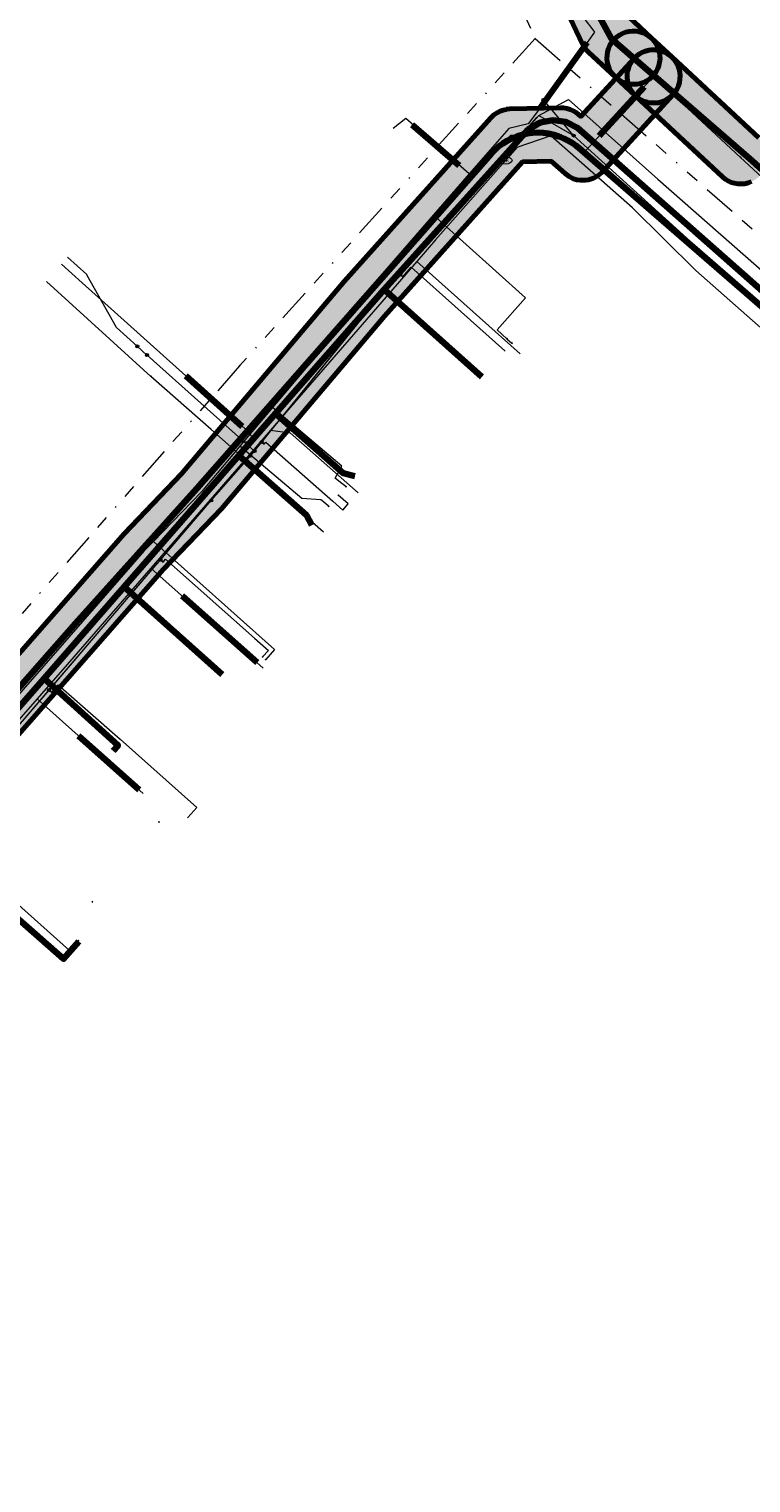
# Model space of a CAD drawing. Extents: x 73120 to 113741, y 434688 to 489241.
# Tile 20 of 256: x 99551 to 99606, y 474649 to 474759. Entities that reach past the tile are written whole.
import ezdxf
from ezdxf.enums import TextEntityAlignment as Align
from ezdxf.lldxf.tags import DXFTag

# ---------------------------------------------------------------- set-up
doc = ezdxf.new("R2010")
doc.units = 0
doc.header["$LTSCALE"] = 0.5
doc.linetypes.add('RI-OVERIG', pattern=[17, 5, -2, 2, -2, 0, -2, 2, -2])
for name, color, linetype, lineweight in [('B-WE-KL-DATA-G', 90, 'KL-DATA-N', 18), ('B-WE-KL-DATA_HULPSTUK-S', 90, 'Continuous', 25), ('B-WE-KL-DATA_KABELBED-G', 90, 'Continuous', 100), ('B-WE-KL-ET_LS-G', 190, 'KL-LS-N', 18), ('B-WE-KL-ET_LS_HULPSTUK-S', 190, 'Continuous', 25), ('B-WE-KL-ET_LS_MANTELBUIS-G', 190, 'Continuous', 100), ('B-WE-KL-GAS_LD-G', 50, 'KL-GAS-LD-N', 18), ('B-WE-KL-GAS_LD_HULPSTUK-S', 50, 'Continuous', 25), ('B-WE-KL-GAS_LD_MANTELBUIS-G', 50, 'Continuous', 100), ('B-WE-KL-WATER-G', 170, 'KL-WATER-N', 18), ('B-WE-KL-WATER-S', 170, 'Continuous', 25), ('B-WE-KL-WATER_HULPSTUK-S', 170, 'Continuous', 25), ('B-WE-KL-WATER_MANTELBUIS-G', 170, 'Continuous', 100), ('B-WE-RI-VRIJVERVAL-G', 210, 'RI-OVERIG', 18), ('B-WE-RI-VRIJVERVAL_HULPSTUK-S', 210, 'Continuous', 25)]:
    doc.layers.add(name, color=color, linetype=linetype, lineweight=lineweight)
doc.layers.add('B-WE-OG-INFO_EIS VOORZORGSMAATREGEL-GV', color=7, linetype='Continuous', lineweight=70, true_color=0xfa194b)
doc.layers.add('B-WE-OG-INFO_EIS VOORZORGSMAATREGEL-V', color=7, linetype='Continuous', lineweight=18, true_color=0xfa194b, transparency=0.8)
doc.styles.add('NLCS-ISO', font='NLCS-ISO.ttf')
tags = doc.linetypes.add('KL-DATA-N', pattern='A,4,-1,[101,NLCS.SHX,S=0.5,R=0,X=0,Y=0],-1,4,-1,["D",Standard,S=1,R=0,X=-0.25,Y=-0.5],-1.5', length=12.5).pattern_tags.tags
tags[18] = DXFTag(74, 10)
tags = doc.linetypes.add('KL-GAS-LD-N', pattern='A,4,-1,[69,NLCS.SHX,S=0.5,R=0,X=0,Y=0],-1,4,-1,["L",Standard,S=1,R=0,X=0.25,Y=-0.5],-2', length=13).pattern_tags.tags
tags[18] = DXFTag(74, 10)
tags = doc.linetypes.add('KL-LS-N', pattern='A,4,-1,[103,NLCS.SHX,S=0.75,R=0,X=0,Y=0],-1,4,-1,["L",Standard,S=1,R=0,X=0,Y=-0.5],-2', length=13).pattern_tags.tags
tags[18] = DXFTag(74, 10)
doc.linetypes.add('KL-WATER-N', pattern='A,7,-0.5,[168,NLCS.SHX,S=0.75,R=0,X=0.75,Y=0],-2', length=9.5)

# ---------------------------------------------------------------- blocks, each defined once
blk = doc.blocks.new('SKL-WTB_HULP_OVERIG-SO')
at = {"color": 0, "linetype": 'ByBlock', "lineweight": 18}
for points in [[(-0.14, 0.14), (0.14, -0.14)], [(0.14, 0.14), (-0.14, -0.14)]]:
    blk.add_lwpolyline(points, dxfattribs=at)
at = {"color": 0, "linetype": 'ByBlock', "lineweight": 18, "style": 'NLCS-ISO', "flags": 1}
for tag, p in [('TYPE', (1.5, 0)), ('OMSCHRIJVING', (1.5, -3)), ('LABEL', (1.5, -1.5))]:
    blk.add_attdef(tag, p, '', height=1, dxfattribs=at)
blk = doc.blocks.new('SKL-WATER_BRANDKRAAN_BRANDPUT-SO')
at = {"color": 0, "linetype": 'ByBlock', "lineweight": 18}
blk.add_ellipse((0, 0), major_axis=(2.5, 0), ratio=0.54, dxfattribs=at)
at = {"color": 0, "linetype": 'ByBlock', "lineweight": 18, "style": 'NLCS-ISO'}
blk.add_text('bk', height=1.5, dxfattribs=at).set_placement((0.16, 0), align=Align.MIDDLE_CENTER)
blk = doc.blocks.new('SKL-WTB_HULP_AFSLUITER-SO')
at = {"color": 0, "linetype": 'ByBlock', "lineweight": 18}
blk.add_lwpolyline([(0, 0.8), (0, -0.8)], dxfattribs=at)
blk.add_circle((0, 0), 1, dxfattribs=at)
at = {"color": 0, "linetype": 'ByBlock', "lineweight": 18, "style": 'NLCS-ISO', "flags": 1}
for tag, p in [('TYPE', (1.5, 0)), ('OMSCHRIJVING', (1.5, -3)), ('LABEL', (1.5, -1.5))]:
    blk.add_attdef(tag, p, '', height=1, dxfattribs=at)
blk = doc.blocks.new('SKL-WTB_HULP_T STUK-SO')
at = {"color": 0, "linetype": 'ByBlock', "lineweight": 18}
blk.add_circle((0, 0), 1, dxfattribs=at)
at = {"color": 0, "linetype": 'ByBlock', "lineweight": -2, "style": 'NLCS-ISO'}
blk.add_text('T', height=1, dxfattribs=at).set_placement((0, 0), align=Align.MIDDLE_CENTER)
at = {"color": 0, "linetype": 'ByBlock', "lineweight": 18, "style": 'NLCS-ISO', "flags": 1}
for tag, p in [('TYPE', (1.5, 0)), ('OMSCHRIJVING', (1.5, -3)), ('LABEL', (1.5, -1.5))]:
    blk.add_attdef(tag, p, '', height=1, dxfattribs=at)
blk = doc.blocks.new('SKL-WTB_HULP_MOF-SO')
at = {"linetype": 'ByBlock', "lineweight": 18}
h = blk.add_hatch(color=0, dxfattribs=at)
h.dxf.hatch_style = 1
h.paths.add_polyline_path([(-0.5625, 0, 1), (0.5625, 0, 1)])
at = {"color": 0, "linetype": 'ByBlock', "lineweight": 18}
blk.add_circle((0, 0), 0.5625, dxfattribs=at)
at = {"color": 0, "linetype": 'ByBlock', "lineweight": 18, "style": 'NLCS-ISO', "flags": 1}
for tag, p in [('TYPE', (1.5, 0)), ('OMSCHRIJVING', (1.5, -3)), ('LABEL', (1.5, -1.5))]:
    blk.add_attdef(tag, p, '', height=1, dxfattribs=at)
blk = doc.blocks.new('SRI-HULP_OVERIG-SO')
at = {"color": 0, "linetype": 'ByBlock', "lineweight": 18}
for points in [[(-0.14, 0.14), (0.14, -0.14)], [(0.14, 0.14), (-0.14, -0.14)]]:
    blk.add_lwpolyline(points, dxfattribs=at)
at = {"color": 0, "linetype": 'ByBlock', "lineweight": 18, "style": 'NLCS-ISO', "flags": 1}
for tag, p in [('TYPE', (1.5, 0)), ('OMSCHRIJVING', (1.5, -3)), ('LABEL', (1.5, -1.5))]:
    blk.add_attdef(tag, p, '', height=1, dxfattribs=at)

msp = doc.modelspace()

# ---------------------------------------------------------------- hatches: boundary and pattern name
at = {"layer": 'B-WE-OG-INFO_EIS VOORZORGSMAATREGEL-V'}
for points in [[(99596.73, 474754.46), (99596.98, 474754.47), (99596.98, 474754.47), (99597.23, 474754.52), (99597.23, 474754.52), (99597.47, 474754.6), (99597.47, 474754.6), (99597.69, 474754.71), (99597.7, 474754.72), (99597.91, 474754.85), (99597.91, 474754.85), (99598.1, 474755.02), (99598.1, 474755.02), (99598.27, 474755.2), (99598.27, 474755.2), (99598.41, 474755.41), (99598.42, 474755.41), (99598.53, 474755.63), (99598.53, 474755.64), (99598.62, 474755.87), (99598.62, 474755.87), (99598.68, 474756.12), (99598.68, 474756.12), (99598.71, 474756.37), (99598.71, 474756.37), (99598.7, 474756.62), (99598.7, 474756.62), (99598.67, 474756.87), (99598.66, 474756.87), (99598.6, 474757.11), (99598.6, 474757.12), (99598.5, 474757.35), (99598.5, 474757.35), (99598.37, 474757.57), (99598.37, 474757.57), (99598.22, 474757.77), (99598.22, 474757.77), (99598.07, 474757.92), (99598.07, 474757.92), (99596.33, 474759.54), (99580.59, 474792.66), (99580.62, 474792.88), (99584.3, 474797.05), (99584.3, 474797.05), (99584.45, 474797.25), (99584.45, 474797.25), (99584.6, 474797.51), (99584.6, 474797.51), (99584.69, 474797.7), (99584.69, 474797.7), (99584.77, 474797.93), (99584.77, 474797.94), (99584.82, 474798.18), (99584.82, 474798.18), (99584.84, 474798.43), (99584.84, 474798.43), (99584.83, 474798.69), (99584.83, 474798.69), (99584.78, 474798.94), (99584.78, 474798.94), (99584.71, 474799.18), (99584.71, 474799.18), (99584.53, 474799.54), (99584.53, 474799.54), (99584.38, 474799.74), (99584.38, 474799.74), (99584.21, 474799.93), (99584.21, 474799.93), (99577.81, 474805.57), (99577.81, 474805.57), (99577.61, 474805.73), (99577.61, 474805.73), (99577.39, 474805.85), (99577.39, 474805.86), (99577.16, 474805.96), (99577.16, 474805.96), (99576.92, 474806.03), (99576.92, 474806.03), (99576.67, 474806.06), (99576.67, 474806.06), (99576.41, 474806.07), (99576.41, 474806.07), (99576.16, 474806.05), (99576.16, 474806.05), (99575.92, 474805.99), (99575.92, 474805.99), (99575.68, 474805.9), (99575.68, 474805.9), (99575.45, 474805.79), (99575.45, 474805.78), (99575.25, 474805.64), (99575.25, 474805.64), (99575.06, 474805.47), (99575.06, 474805.47), (99574.89, 474805.28), (99574.89, 474805.28), (99574.75, 474805.07), (99574.75, 474805.07), (99574.64, 474804.84), (99574.64, 474804.84), (99574.56, 474804.61), (99574.56, 474804.6), (99574.51, 474804.36), (99574.51, 474804.36), (99574.49, 474804.11), (99574.49, 474804.1), (99574.5, 474803.85), (99574.5, 474803.85), (99574.54, 474803.6), (99574.54, 474803.6), (99574.62, 474803.36), (99574.62, 474803.36), (99574.72, 474803.13), (99574.72, 474803.13), (99574.85, 474802.92), (99574.85, 474802.92), (99575.01, 474802.72), (99575.01, 474802.72), (99575.16, 474802.57), (99575.16, 474802.57), (99580.04, 474798.27), (99577.23, 474795.08), (99577.23, 474795.08), (99577.07, 474794.89), (99577.07, 474794.88), (99576.94, 474794.67), (99576.94, 474794.67), (99576.84, 474794.44), (99576.84, 474794.43), (99576.78, 474794.19), (99576.77, 474794.19), (99576.54, 474792.63), (99576.54, 474792.63), (99576.52, 474792.38), (99576.52, 474792.38), (99576.53, 474792.13), (99576.53, 474792.13), (99576.58, 474791.88), (99576.58, 474791.88), (99576.65, 474791.64), (99576.65, 474791.64), (99592.88, 474757.47), (99592.89, 474757.47), (99593.01, 474757.25), (99593.01, 474757.25), (99593.16, 474757.05), (99593.16, 474757.05), (99593.33, 474756.87), (99593.33, 474756.87), (99595.35, 474754.99), (99595.35, 474754.99), (99595.54, 474754.83), (99595.54, 474754.83), (99595.76, 474754.7), (99595.76, 474754.7), (99595.99, 474754.59), (99595.99, 474754.59), (99596.23, 474754.51), (99596.23, 474754.51), (99596.48, 474754.47), (99596.48, 474754.47), (99596.73, 474754.46)], [(99598.3, 474753.05), (99598.55, 474753.07), (99598.56, 474753.07), (99598.81, 474753.13), (99598.81, 474753.13), (99599.05, 474753.22), (99599.06, 474753.22), (99599.28, 474753.35), (99599.29, 474753.35), (99599.5, 474753.5), (99599.5, 474753.5), (99599.69, 474753.68), (99599.69, 474753.68), (99599.85, 474753.88), (99599.85, 474753.88), (99599.99, 474754.11), (99599.99, 474754.11), (99600.1, 474754.34), (99600.1, 474754.35), (99600.17, 474754.59), (99600.17, 474754.6), (99600.21, 474754.85), (99600.21, 474754.85), (99600.22, 474755.11), (99600.22, 474755.12), (99600.2, 474755.37), (99600.2, 474755.38), (99600.14, 474755.63), (99600.14, 474755.63), (99600.04, 474755.87), (99600.04, 474755.88), (99599.92, 474756.1), (99599.92, 474756.11), (99599.77, 474756.32), (99599.77, 474756.32), (99599.59, 474756.51), (99599.59, 474756.51), (99598.07, 474757.92), (99598.07, 474757.92), (99597.87, 474758.08), (99597.87, 474758.08), (99597.65, 474758.22), (99597.65, 474758.22), (99597.41, 474758.33), (99597.41, 474758.33), (99597.16, 474758.4), (99597.16, 474758.4), (99596.9, 474758.45), (99596.9, 474758.45), (99596.64, 474758.45), (99596.64, 474758.45), (99596.38, 474758.43), (99596.38, 474758.43), (99596.12, 474758.37), (99596.12, 474758.37), (99595.88, 474758.27), (99595.88, 474758.27), (99595.65, 474758.15), (99595.65, 474758.15), (99595.44, 474758), (99595.44, 474758), (99595.25, 474757.82), (99595.25, 474757.82), (99595.08, 474757.62), (99595.08, 474757.61), (99594.94, 474757.39), (99594.94, 474757.39), (99594.84, 474757.15), (99594.84, 474757.15), (99594.76, 474756.9), (99594.76, 474756.9), (99594.72, 474756.65), (99594.72, 474756.64), (99594.71, 474756.38), (99594.71, 474756.38), (99594.74, 474756.12), (99594.74, 474756.12), (99594.8, 474755.87), (99594.8, 474755.87), (99594.89, 474755.63), (99594.89, 474755.62), (99595.01, 474755.39), (99595.01, 474755.39), (99595.17, 474755.18), (99595.17, 474755.18), (99595.35, 474754.99), (99595.35, 474754.99), (99596.86, 474753.58), (99596.86, 474753.58), (99597.06, 474753.42), (99597.06, 474753.41), (99597.29, 474753.28), (99597.29, 474753.28), (99597.52, 474753.17), (99597.53, 474753.17), (99597.77, 474753.1), (99597.78, 474753.09), (99598.03, 474753.05), (99598.03, 474753.05), (99598.29, 474753.05)], [(99548.46, 474704.1), (99548.46, 474704.1), (99548.7, 474704.15), (99548.71, 474704.15), (99548.95, 474704.22), (99548.95, 474704.22), (99549.18, 474704.33), (99549.18, 474704.33), (99549.39, 474704.46), (99549.39, 474704.46), (99549.59, 474704.62), (99549.59, 474704.62), (99549.73, 474704.77), (99549.73, 474704.77), (99561.35, 474718), (99565.72, 474722.53), (99565.72, 474722.53), (99577.97, 474737.02), (99588.37, 474748.62), (99590.52, 474748.67), (99591.57, 474747.74), (99591.57, 474747.74), (99591.87, 474747.52), (99591.87, 474747.51), (99592.21, 474747.35), (99592.21, 474747.35), (99592.46, 474747.28), (99592.46, 474747.28), (99592.71, 474747.24), (99592.71, 474747.24), (99593.02, 474747.24), (99593.02, 474747.24), (99593.08, 474747.24), (99593.08, 474747.24), (99593.33, 474747.28), (99593.33, 474747.28), (99593.69, 474747.39), (99593.7, 474747.39), (99593.7, 474747.4), (99594.02, 474747.58), (99594.02, 474747.58), (99594.32, 474747.82), (99594.32, 474747.82), (99599.7, 474753.69), (99599.7, 474753.69), (99599.86, 474753.89), (99599.86, 474753.89), (99599.99, 474754.1), (99599.99, 474754.11), (99600.09, 474754.34), (99600.09, 474754.34), (99600.17, 474754.58), (99600.17, 474754.58), (99600.21, 474754.83), (99600.21, 474754.83), (99600.22, 474755.08), (99600.22, 474755.08), (99600.2, 474755.33), (99600.2, 474755.33), (99600.15, 474755.58), (99600.15, 474755.58), (99600.07, 474755.82), (99600.07, 474755.82), (99599.96, 474756.04), (99599.96, 474756.04), (99599.82, 474756.25), (99599.82, 474756.26), (99599.65, 474756.45), (99599.65, 474756.45), (99599.46, 474756.61), (99599.46, 474756.61), (99599.25, 474756.76), (99599.25, 474756.76), (99599.03, 474756.87), (99599.03, 474756.87), (99598.79, 474756.96), (99598.79, 474756.96), (99598.55, 474757.02), (99598.55, 474757.02), (99598.29, 474757.04), (99598.29, 474757.04), (99598.04, 474757.04), (99598.04, 474757.04), (99597.79, 474757), (99597.79, 474757), (99597.55, 474756.93), (99597.55, 474756.93), (99597.32, 474756.83), (99597.32, 474756.83), (99597.1, 474756.7), (99597.1, 474756.7), (99596.9, 474756.54), (99596.9, 474756.54), (99596.75, 474756.4), (99596.75, 474756.39), (99592.76, 474752.04), (99592.39, 474752.34), (99592.39, 474752.34), (99592.17, 474752.47), (99592.17, 474752.47), (99591.94, 474752.57), (99591.94, 474752.57), (99591.7, 474752.64), (99591.7, 474752.64), (99591.45, 474752.68), (99591.45, 474752.68), (99591.21, 474752.69), (99591.21, 474752.69), (99587.41, 474752.6), (99587.41, 474752.6), (99587.16, 474752.58), (99587.16, 474752.57), (99586.91, 474752.52), (99586.91, 474752.52), (99586.67, 474752.44), (99586.67, 474752.44), (99586.45, 474752.32), (99586.45, 474752.32), (99586.24, 474752.18), (99586.24, 474752.18), (99585.97, 474751.93), (99585.97, 474751.93), (99574.94, 474739.63), (99574.94, 474739.63), (99562.71, 474725.17), (99558.38, 474720.67), (99558.38, 474720.67), (99546.73, 474707.41), (99546.73, 474707.41), (99546.58, 474707.21), (99546.57, 474707.21), (99546.45, 474706.99), (99546.45, 474706.99), (99546.35, 474706.76), (99546.35, 474706.76), (99546.28, 474706.52), (99546.28, 474706.51), (99546.24, 474706.27), (99546.24, 474706.26), (99546.23, 474706.01), (99546.23, 474706.01), (99546.26, 474705.76), (99546.26, 474705.76), (99546.32, 474705.52), (99546.32, 474705.51), (99546.4, 474705.28), (99546.4, 474705.28), (99546.52, 474705.05), (99546.52, 474705.05), (99546.67, 474704.85), (99546.67, 474704.85), (99546.83, 474704.66), (99546.84, 474704.66), (99547.03, 474704.49), (99547.03, 474704.49), (99547.24, 474704.35), (99547.24, 474704.35), (99547.46, 474704.24), (99547.47, 474704.24), (99547.7, 474704.16), (99547.7, 474704.16), (99547.95, 474704.11), (99547.95, 474704.11), (99548.2, 474704.09), (99548.2, 474704.09)], [(99604.84, 474746.96), (99605.09, 474746.98), (99605.1, 474746.98), (99605.35, 474747.04), (99605.35, 474747.05), (99605.59, 474747.14), (99605.59, 474747.14), (99605.82, 474747.26), (99605.82, 474747.26), (99606.04, 474747.41), (99606.04, 474747.42), (99606.23, 474747.59), (99606.23, 474747.59), (99606.39, 474747.8), (99606.39, 474747.8), (99606.53, 474748.02), (99606.53, 474748.02), (99606.64, 474748.26), (99606.64, 474748.26), (99606.71, 474748.51), (99606.71, 474748.51), (99606.75, 474748.77), (99606.75, 474748.77), (99606.76, 474749.03), (99606.76, 474749.03), (99606.74, 474749.29), (99606.74, 474749.29), (99606.68, 474749.54), (99606.67, 474749.54), (99606.58, 474749.79), (99606.58, 474749.79), (99606.46, 474750.02), (99606.46, 474750.02), (99606.31, 474750.23), (99606.3, 474750.23), (99606.13, 474750.42), (99606.13, 474750.42), (99599.59, 474756.51), (99599.59, 474756.51), (99599.38, 474756.67), (99599.38, 474756.67), (99599.16, 474756.81), (99599.16, 474756.81), (99598.92, 474756.92), (99598.92, 474756.92), (99598.67, 474756.99), (99598.67, 474756.99), (99598.41, 474757.03), (99598.41, 474757.04), (99598.15, 474757.04), (99598.15, 474757.04), (99597.89, 474757.02), (99597.89, 474757.02), (99597.64, 474756.96), (99597.64, 474756.96), (99597.39, 474756.86), (99597.39, 474756.86), (99597.16, 474756.74), (99597.16, 474756.74), (99596.95, 474756.59), (99596.95, 474756.59), (99596.76, 474756.41), (99596.76, 474756.41), (99596.6, 474756.2), (99596.59, 474756.2), (99596.46, 474755.98), (99596.46, 474755.98), (99596.35, 474755.74), (99596.35, 474755.74), (99596.28, 474755.49), (99596.27, 474755.49), (99596.23, 474755.23), (99596.23, 474755.23), (99596.23, 474754.97), (99596.23, 474754.97), (99596.25, 474754.71), (99596.25, 474754.71), (99596.31, 474754.46), (99596.31, 474754.46), (99596.4, 474754.21), (99596.41, 474754.21), (99596.53, 474753.98), (99596.53, 474753.98), (99596.68, 474753.77), (99596.68, 474753.77), (99596.86, 474753.58), (99596.86, 474753.58), (99603.4, 474747.49), (99603.4, 474747.49), (99603.6, 474747.33), (99603.6, 474747.33), (99603.83, 474747.19), (99603.83, 474747.19), (99604.06, 474747.08), (99604.06, 474747.08), (99604.31, 474747.01), (99604.32, 474747.01), (99604.57, 474746.97), (99604.57, 474746.97), (99604.83, 474746.96)]]:
    msp.add_hatch(color=256, dxfattribs=at).paths.add_polyline_path(points)

# ---------------------------------------------------------------- linework, layer by layer
at = {"layer": 'B-WE-KL-DATA-G', "flags": 128}
for points in [[(99585.3, 474732.46), (99577.95, 474739.02), (99569.78, 474729.7), (99567.02, 474726.54), (99558.38, 474716.67), (99552.37, 474709.79), (99547.11, 474703.81), (99539.66, 474710.32), (99539.5, 474710.99), (99538.64, 474712.01), (99534.8, 474715.38), (99534.5, 474715.03)], [(99575.74, 474724.99), (99574.88, 474725.22), (99569.78, 474729.7), (99567.02, 474726.54), (99558.38, 474716.67), (99552.37, 474709.79), (99547.11, 474703.81), (99539.66, 474710.32), (99539.5, 474710.99), (99538.64, 474712.01), (99534.8, 474715.38), (99534.5, 474715.03)], [(99572.51, 474721.31), (99572.11, 474722.07), (99567.02, 474726.54), (99558.38, 474716.67), (99552.37, 474709.79), (99547.11, 474703.81), (99539.66, 474710.32), (99539.5, 474710.99), (99538.64, 474712.01), (99534.8, 474715.38), (99534.5, 474715.03)], [(99565.77, 474710.1), (99558.38, 474716.67), (99552.37, 474709.79), (99547.11, 474703.81), (99539.66, 474710.32), (99539.5, 474710.99), (99538.64, 474712.01), (99534.8, 474715.38), (99534.5, 474715.03)], [(99557.57, 474704.35), (99557.94, 474704.76), (99552.37, 474709.79), (99547.11, 474703.81), (99539.66, 474710.32), (99539.5, 474710.99), (99538.64, 474712.01), (99534.8, 474715.38), (99534.5, 474715.03)], [(99554.99, 474690.03), (99553.83, 474688.71), (99549.42, 474692.59), (99542.55, 474698.62), (99543.85, 474700.09), (99547.11, 474703.81), (99539.66, 474710.32), (99539.5, 474710.99), (99538.64, 474712.01), (99534.8, 474715.38), (99534.5, 474715.03)]]:
    msp.add_lwpolyline(points, dxfattribs=at)
at = {"layer": 'B-WE-KL-DATA_KABELBED-G', "flags": 128}
for points in [[(99585.01, 474776.73), (99585.75, 474774.95), (99595.06, 474757.86), (99605.65, 474748.7), (99607.49, 474747.02), (99609.46, 474746.74), (99615.88, 474740.91)], [(99577.95, 474739.02), (99588.79, 474751.05), (99589.7, 474751.57), (99590.67, 474751.75), (99591.63, 474751.62), (99592.5, 474751.17), (99620.82, 474726.21), (99623.62, 474723.84), (99618.06, 474717.62), (99618.17, 474717.35), (99613.98, 474712.63)], [(99554.72, 474713.93), (99563.89, 474724.09), (99586, 474749.22), (99586.27, 474749.51), (99586.56, 474749.77), (99586.87, 474750), (99587.21, 474750.21), (99587.57, 474750.39), (99587.94, 474750.54), (99588.33, 474750.66), (99588.72, 474750.75), (99589.12, 474750.8), (99589.52, 474750.82), (99589.92, 474750.8), (99590.32, 474750.75), (99590.71, 474750.66), (99591.09, 474750.54), (99591.46, 474750.39), (99591.82, 474750.21), (99592.16, 474750), (99592.38, 474749.84), (99592.59, 474749.67), (99596.26, 474746.49), (99612.41, 474732.48)], [(99569.78, 474729.7), (99577.95, 474739.02)], [(99585.3, 474732.46), (99577.95, 474739.02)], [(99567.02, 474726.54), (99569.78, 474729.7)], [(99575.74, 474724.99), (99574.88, 474725.22), (99569.78, 474729.7)], [(99558.38, 474716.67), (99567.02, 474726.54)], [(99572.51, 474721.31), (99572.11, 474722.07), (99567.02, 474726.54)], [(99552.37, 474709.79), (99558.38, 474716.67)], [(99558.38, 474716.67), (99565.77, 474710.1)], [(99554.72, 474713.93), (99543.04, 474700.67), (99530.35, 474686.73), (99512.37, 474664.72), (99512.16, 474664.44), (99511.98, 474664.14), (99511.82, 474663.83), (99511.69, 474663.51), (99511.59, 474663.18), (99511.52, 474662.84), (99511.48, 474662.5), (99511.47, 474662.15), (99511.49, 474661.8)], [(99547.11, 474703.81), (99552.37, 474709.79)], [(99552.37, 474709.79), (99557.94, 474704.76), (99557.57, 474704.35)], [(99554.99, 474690.03), (99553.83, 474688.71), (99549.42, 474692.59)]]:
    msp.add_lwpolyline(points, dxfattribs=at)
at = {"layer": 'B-WE-KL-ET_LS-G', "flags": 128}
for points in [[(99504.88, 474668.93), (99506.4, 474670.66), (99507.47, 474671.92), (99508.64, 474670.93), (99513.22, 474667.06), (99514.19, 474666.22), (99514.66, 474666.73), (99518.44, 474671.8), (99521.85, 474675.89), (99522.18, 474676.26), (99523.63, 474677.92), (99524.49, 474678.89), (99531.17, 474685.99), (99534.88, 474690.22), (99539.57, 474695.57), (99545.02, 474700.19), (99546.98, 474702.26), (99546.8, 474703.25), (99547.78, 474703.16), (99548.45, 474703.9), (99550.29, 474706.05), (99564.94, 474723.16), (99567.91, 474726.54), (99577.06, 474737.8), (99581.53, 474742.81), (99583.58, 474745.3), (99589.58, 474752.11), (99591.83, 474753.31), (99598.54, 474747.33), (99620.82, 474727.77), (99631.64, 474718.35), (99632.69, 474719.39), (99634.11, 474720.85), (99655.15, 474744.46), (99664.79, 474755.82), (99667.94, 474759.31), (99668.08, 474765.78), (99670.14, 474770.78), (99673.84, 474771.69), (99683.59, 474772.75), (99683.93, 474773.07), (99689.83, 474779.93), (99695.14, 474786.12), (99698.41, 474789.99), (99698.07, 474790.35), (99693.67, 474794.09), (99693.24, 474793.47), (99693.23, 474793.46)], [(99506.4, 474670.67), (99506.4, 474670.66), (99507.47, 474671.92), (99508.64, 474670.93), (99513.22, 474667.06), (99514.19, 474666.22), (99514.66, 474666.73), (99518.44, 474671.8), (99521.85, 474675.89), (99522.18, 474676.26), (99522.51, 474676.64), (99523.63, 474677.92), (99524.49, 474678.89), (99531.17, 474685.99), (99534.88, 474690.22), (99539.57, 474695.57), (99545.02, 474700.19), (99546.98, 474702.26), (99546.8, 474703.25), (99547.65, 474703.17), (99547.78, 474703.16), (99548.45, 474703.9), (99550.29, 474706.05), (99564.94, 474723.16), (99567.91, 474726.54), (99577.06, 474737.8), (99581.53, 474742.81), (99583.58, 474745.3), (99589.44, 474751.95), (99589.58, 474752.11), (99591.83, 474753.31), (99598.54, 474747.33), (99620.82, 474727.77), (99631.64, 474718.35), (99632.69, 474719.39), (99634.11, 474720.85), (99655.15, 474744.46), (99664.79, 474755.82), (99667.94, 474759.31), (99668.08, 474765.78), (99670.14, 474770.78), (99673.84, 474771.69), (99683.59, 474772.75), (99683.93, 474773.07), (99695.14, 474786.12), (99698.41, 474789.99), (99698.07, 474790.35), (99693.67, 474794.09), (99693.24, 474793.47)], [(99584.41, 474776.04), (99584.49, 474775.9), (99591.85, 474760.87), (99593.49, 474758.75), (99593.79, 474758.37), (99593.23, 474757.6), (99589.63, 474752.62), (99588.79, 474751.47), (99587.34, 474751.12), (99584.36, 474747.71), (99566.8, 474727.55), (99564.8, 474725.26), (99547.85, 474706.47), (99542.67, 474700.74), (99523.62, 474679.05), (99521.79, 474676.97), (99511.75, 474664.34), (99510.4, 474661.51), (99511.13, 474658.29), (99511.37, 474658.07), (99533.28, 474638.67), (99548.71, 474625), (99551.74, 474628.53), (99554.74, 474626.04), (99574.28, 474609.8), (99588.76, 474597.78), (99586.02, 474593.96), (99595.92, 474586.13), (99626.07, 474562.28), (99633.73, 474556.22), (99636.64, 474553.92), (99637.62, 474553.14), (99638.22, 474552.67), (99656.85, 474538.14), (99676.91, 474522.49), (99696.66, 474507.08)], [(99592.21, 474750.6), (99589.94, 474753.28)], [(99564.94, 474723.17), (99564.94, 474723.16), (99567.89, 474726.53), (99567.91, 474726.54), (99568.19, 474726.88), (99568.2, 474726.88), (99568.19, 474726.88), (99568.37, 474727.1), (99568.38, 474727.11), (99568.37, 474727.1), (99568.74, 474727.56), (99569.43, 474728.41), (99572.3, 474731.94), (99572.31, 474731.94), (99572.3, 474731.94), (99577.06, 474737.8), (99579.16, 474740.15), (99580.59, 474741.75), (99580.6, 474741.76), (99580.59, 474741.75), (99581.53, 474742.81), (99583.58, 474745.3), (99583.59, 474745.32), (99583.63, 474745.36), (99589.58, 474752.11), (99592.08, 474750.69), (99592.16, 474750.64), (99592.21, 474750.6)], [(99584.36, 474747.71), (99579.59, 474751.88), (99578.64, 474751.14)], [(99592.21, 474750.6), (99607.64, 474736.62), (99607.64, 474736.61)], [(99568.2, 474726.88), (99568.19, 474726.88), (99560.12, 474734.1), (99560.11, 474734.1), (99559.38, 474734.76), (99557.81, 474736.16), (99555.61, 474740.09), (99555.59, 474740.16), (99554.14, 474741.45)], [(99579.16, 474740.15), (99579.35, 474739.98), (99579.99, 474740.71), (99587.04, 474734.41)], [(99566.8, 474727.55), (99568.18, 474727.63), (99567.63, 474728.61)], [(99568.74, 474727.56), (99568.93, 474727.4), (99569.05, 474727.54), (99574.09, 474723.11)], [(99574.09, 474723.11), (99574.84, 474722.45), (99575.25, 474722.91), (99574.5, 474723.57)], [(99548.45, 474703.91), (99548.45, 474703.9), (99549.35, 474704.95), (99549.35, 474704.96), (99549.35, 474704.95), (99549.36, 474704.96), (99550.29, 474706.05), (99550.29, 474706.06), (99552.74, 474708.92), (99560.88, 474718.42), (99560.88, 474718.43), (99560.88, 474718.42), (99560.9, 474718.44), (99561.13, 474718.71), (99564.94, 474723.16), (99564.94, 474723.17)], [(99561.13, 474718.71), (99561.32, 474718.54), (99561.51, 474718.77), (99568.2, 474712.83), (99569.24, 474711.9), (99568.81, 474711.41)], [(99552.74, 474708.92), (99552.93, 474708.75), (99553.42, 474709.32), (99558.09, 474705.23), (99563.86, 474700.09), (99563.19, 474699.34)], [(99549.36, 474704.96), (99549.17, 474705.12), (99549, 474704.93), (99549.23, 474704.43), (99545.19, 474700.01), (99543.81, 474698.84), (99548.5, 474694.47), (99554.27, 474689.33), (99554.93, 474690.08)]]:
    msp.add_lwpolyline(points, dxfattribs=at)
at = {"layer": 'B-WE-KL-ET_LS_MANTELBUIS-G', "flags": 128}
for points in [[(99593.23, 474757.6), (99589.63, 474752.62)], [(99580.07, 474751.41), (99583.59, 474748.34)]]:
    msp.add_lwpolyline(points, dxfattribs=at)
at = {"layer": 'B-WE-KL-GAS_LD-G', "flags": 128}
for points in [[(99585.62, 474777.42), (99594.69, 474758.33), (99596.71, 474756.46)], [(99596.71, 474756.46), (99598.22, 474755.04)], [(99598.22, 474755.04), (99592.9, 474749.23), (99591.26, 474750.69), (99587.46, 474750.6), (99581.9, 474744.41), (99580.94, 474743.35), (99576.47, 474738.33), (99569.56, 474730.16), (99567.88, 474728.19), (99567.1, 474727.26), (99564.2, 474723.83), (99560.59, 474720.09), (99559.88, 474719.35), (99551.49, 474709.77), (99548.23, 474706.09)], [(99598.22, 474755.04), (99604.76, 474748.96)], [(99604.76, 474748.96), (99606.36, 474747.47), (99615.17, 474739.7)], [(99581.9, 474744.41), (99588.59, 474738.4), (99586.45, 474736), (99587.19, 474735.33)], [(99567.71, 474728.35), (99563.02, 474732.55), (99555.22, 474739.54), (99553.68, 474740.92)], [(99587.19, 474735.33), (99587.57, 474735)], [(99574.67, 474724.52), (99574.26, 474724.84), (99574.78, 474725.75), (99569.56, 474730.16)], [(99567.88, 474728.19), (99567.71, 474728.35)], [(99573.38, 474723.06), (99573.19, 474723.22), (99571.75, 474723.33), (99567.1, 474727.26)], [(99575.06, 474724.21), (99574.67, 474724.52)], [(99573.76, 474722.73), (99573.38, 474723.06)], [(99560.59, 474720.09), (99569.7, 474711.96), (99569.37, 474711.59)], [(99569.37, 474711.59), (99569.04, 474711.21)]]:
    msp.add_lwpolyline(points, dxfattribs=at)
at = {"layer": 'B-WE-KL-GAS_LD_MANTELBUIS-G', "flags": 128}
for points in [[(99597.52, 474754.27), (99594.14, 474750.59)], [(99563.02, 474732.55), (99567.27, 474728.74)]]:
    msp.add_lwpolyline(points, dxfattribs=at)
at = {"layer": 'B-WE-KL-WATER-G', "flags": 128}
for points in [[(99607.93, 474802.92), (99609.41, 474801.63), (99615.02, 474796.7), (99615.92, 474795.91), (99620.23, 474792.13), (99627.67, 474785.6), (99632.05, 474781.76), (99633.87, 474780.04), (99634.23, 474779.7), (99637.96, 474776.18), (99638.42, 474775.78), (99640.94, 474773.57), (99641.26, 474773.29), (99641.42, 474773.15), (99641.59, 474773), (99641.72, 474772.89), (99642.12, 474772.56), (99642.14, 474772.55), (99642.31, 474769.77), (99641.66, 474769.02), (99641.55, 474768.9), (99638.85, 474765.81), (99634.07, 474760.39), (99633.99, 474760.3), (99631.24, 474757.18), (99630.78, 474756.65), (99624.6, 474749.65), (99617.92, 474742.07), (99614.48, 474738.17), (99611.64, 474734.94), (99607.8, 474734.82), (99601.4, 474740.46), (99596.63, 474745.16), (99590.48, 474750.57), (99587.94, 474749.71), (99587.08, 474748.73), (99581.82, 474742.77), (99580.41, 474741.14), (99579.25, 474739.81), (99569.4, 474728.46), (99567.49, 474726.25), (99567.36, 474726.1), (99564.87, 474723.23), (99560.4, 474718.08), (99554.11, 474710.83), (99551.84, 474708.25), (99546.66, 474702.35), (99546.39, 474702.05), (99544.35, 474699.72), (99543.62, 474698.9), (99541.11, 474696.04), (99540.52, 474695.37), (99536.22, 474690.49), (99533.12, 474686.96), (99532.52, 474686.28), (99530.61, 474684.1), (99525.41, 474678.19), (99525.01, 474677.74), (99523.78, 474676.34), (99518.35, 474670.16), (99517.74, 474669.48), (99517.35, 474669.03), (99513.39, 474664.52), (99512.48, 474663.59), (99512.2, 474663.3), (99511.99, 474663.09)], [(99580.41, 474741.14), (99588.19, 474734.2)], [(99560.4, 474732.5), (99552.56, 474739.64)], [(99567.49, 474726.25), (99564.94, 474728.5), (99560.4, 474732.5)], [(99569.4, 474728.46), (99570.88, 474728.25), (99575.99, 474723.75)], [(99567.36, 474726.1), (99573.39, 474720.8)], [(99560.4, 474718.08), (99568.86, 474710.57)], [(99551.84, 474708.25), (99553.75, 474706.55), (99559.81, 474701.15)]]:
    msp.add_lwpolyline(points, dxfattribs=at)
at = {"layer": 'B-WE-KL-WATER_MANTELBUIS-G', "flags": 128}
for points in [[(99562.75, 474716), (99568.39, 474710.99)], [(99554.96, 474705.48), (99559.51, 474701.42)]]:
    msp.add_lwpolyline(points, dxfattribs=at)
at = {"layer": 'B-WE-OG-INFO_EIS VOORZORGSMAATREGEL-GV', "flags": 128}
for points in [[(99576.65, 474791.64), (99592.88, 474757.47), (99592.89, 474757.47), (99593.01, 474757.25), (99593.01, 474757.25), (99593.16, 474757.05), (99593.16, 474757.05), (99593.33, 474756.87), (99593.33, 474756.87), (99595.35, 474754.99), (99595.35, 474754.99), (99595.54, 474754.83), (99595.54, 474754.83), (99595.76, 474754.7), (99595.76, 474754.7), (99595.99, 474754.59), (99595.99, 474754.59), (99596.23, 474754.51), (99596.23, 474754.51), (99596.48, 474754.47), (99596.48, 474754.47), (99596.73, 474754.46), (99596.73, 474754.46), (99596.98, 474754.47), (99596.98, 474754.47), (99597.23, 474754.52), (99597.23, 474754.52), (99597.47, 474754.6), (99597.47, 474754.6), (99597.69, 474754.71), (99597.7, 474754.72), (99597.91, 474754.85), (99597.91, 474754.85), (99598.1, 474755.02), (99598.1, 474755.02), (99598.27, 474755.2), (99598.27, 474755.2), (99598.41, 474755.41), (99598.42, 474755.41), (99598.53, 474755.63), (99598.53, 474755.64), (99598.62, 474755.87), (99598.62, 474755.87), (99598.68, 474756.12), (99598.68, 474756.12), (99598.71, 474756.37), (99598.71, 474756.37), (99598.7, 474756.62), (99598.7, 474756.62), (99598.67, 474756.87), (99598.66, 474756.87), (99598.6, 474757.11), (99598.6, 474757.12), (99598.5, 474757.35), (99598.5, 474757.35), (99598.37, 474757.57), (99598.37, 474757.57), (99598.22, 474757.77), (99598.22, 474757.77), (99598.07, 474757.92), (99598.07, 474757.92), (99596.33, 474759.54)], [(99549.73, 474704.77), (99561.35, 474718), (99565.72, 474722.53), (99565.72, 474722.53), (99577.97, 474737.02), (99588.37, 474748.62), (99590.52, 474748.67), (99591.57, 474747.74), (99591.57, 474747.74), (99591.87, 474747.52), (99591.87, 474747.51), (99592.21, 474747.35), (99592.21, 474747.35), (99592.46, 474747.28), (99592.46, 474747.28), (99592.71, 474747.24), (99592.71, 474747.24), (99593.02, 474747.24), (99593.02, 474747.24), (99593.08, 474747.24), (99593.08, 474747.24), (99593.33, 474747.28), (99593.33, 474747.28), (99593.69, 474747.39), (99593.7, 474747.39), (99593.7, 474747.4), (99594.02, 474747.58), (99594.02, 474747.58), (99594.32, 474747.82), (99594.32, 474747.82), (99599.7, 474753.69), (99599.7, 474753.69), (99599.86, 474753.89), (99599.86, 474753.89), (99599.99, 474754.1), (99599.99, 474754.11), (99600.09, 474754.34), (99600.09, 474754.34), (99600.17, 474754.58), (99600.17, 474754.58), (99600.21, 474754.83), (99600.21, 474754.83), (99600.22, 474755.08), (99600.22, 474755.08), (99600.2, 474755.33), (99600.2, 474755.33), (99600.15, 474755.58), (99600.15, 474755.58), (99600.07, 474755.82), (99600.07, 474755.82), (99599.96, 474756.04), (99599.96, 474756.04), (99599.82, 474756.25), (99599.82, 474756.26), (99599.65, 474756.45), (99599.65, 474756.45), (99599.46, 474756.61), (99599.46, 474756.61), (99599.25, 474756.76), (99599.25, 474756.76), (99599.03, 474756.87), (99599.03, 474756.87), (99598.79, 474756.96), (99598.79, 474756.96), (99598.55, 474757.02), (99598.55, 474757.02), (99598.29, 474757.04), (99598.29, 474757.04), (99598.04, 474757.04), (99598.04, 474757.04), (99597.79, 474757), (99597.79, 474757), (99597.55, 474756.93), (99597.55, 474756.93), (99597.32, 474756.83), (99597.32, 474756.83), (99597.1, 474756.7), (99597.1, 474756.7), (99596.9, 474756.54), (99596.9, 474756.54), (99596.75, 474756.4), (99596.75, 474756.39), (99592.76, 474752.04), (99592.39, 474752.34), (99592.39, 474752.34), (99592.17, 474752.47), (99592.17, 474752.47), (99591.94, 474752.57), (99591.94, 474752.57), (99591.7, 474752.64), (99591.7, 474752.64), (99591.45, 474752.68), (99591.45, 474752.68), (99591.21, 474752.69), (99591.21, 474752.69), (99587.41, 474752.6), (99587.41, 474752.6), (99587.16, 474752.58), (99587.16, 474752.57), (99586.91, 474752.52), (99586.91, 474752.52), (99586.67, 474752.44), (99586.67, 474752.44), (99586.45, 474752.32), (99586.45, 474752.32), (99586.24, 474752.18), (99586.24, 474752.18), (99585.97, 474751.93), (99585.97, 474751.93), (99574.94, 474739.63), (99574.94, 474739.63), (99562.71, 474725.17), (99558.38, 474720.67), (99558.38, 474720.67), (99546.73, 474707.41)], [(99606.13, 474750.42), (99599.59, 474756.51), (99599.59, 474756.51), (99599.38, 474756.67), (99599.38, 474756.67), (99599.16, 474756.81), (99599.16, 474756.81), (99598.92, 474756.92), (99598.92, 474756.92), (99598.67, 474756.99), (99598.67, 474756.99), (99598.41, 474757.03), (99598.41, 474757.04), (99598.15, 474757.04), (99598.15, 474757.04), (99597.89, 474757.02), (99597.89, 474757.02), (99597.64, 474756.96), (99597.64, 474756.96), (99597.39, 474756.86), (99597.39, 474756.86), (99597.16, 474756.74), (99597.16, 474756.74), (99596.95, 474756.59), (99596.95, 474756.59), (99596.76, 474756.41), (99596.76, 474756.41), (99596.6, 474756.2), (99596.59, 474756.2), (99596.46, 474755.98), (99596.46, 474755.98), (99596.35, 474755.74), (99596.35, 474755.74), (99596.28, 474755.49), (99596.27, 474755.49), (99596.23, 474755.23), (99596.23, 474755.23), (99596.23, 474754.97), (99596.23, 474754.97), (99596.25, 474754.71), (99596.25, 474754.71), (99596.31, 474754.46), (99596.31, 474754.46), (99596.4, 474754.21), (99596.41, 474754.21), (99596.53, 474753.98), (99596.53, 474753.98), (99596.68, 474753.77), (99596.68, 474753.77), (99596.86, 474753.58), (99596.86, 474753.58), (99603.4, 474747.49), (99603.4, 474747.49), (99603.6, 474747.33), (99603.6, 474747.33), (99603.83, 474747.19), (99603.83, 474747.19), (99604.06, 474747.08), (99604.06, 474747.08), (99604.31, 474747.01), (99604.32, 474747.01), (99604.57, 474746.97), (99604.57, 474746.97), (99604.83, 474746.96), (99604.84, 474746.96), (99605.09, 474746.98), (99605.1, 474746.98), (99605.35, 474747.04), (99605.35, 474747.05), (99605.59, 474747.14)]]:
    msp.add_lwpolyline(points, dxfattribs=at)
msp.add_lwpolyline([(99598.3, 474753.05), (99598.55, 474753.07), (99598.56, 474753.07), (99598.81, 474753.13), (99598.81, 474753.13), (99599.05, 474753.22), (99599.06, 474753.22), (99599.28, 474753.35), (99599.29, 474753.35), (99599.5, 474753.5), (99599.5, 474753.5), (99599.69, 474753.68), (99599.69, 474753.68), (99599.85, 474753.88), (99599.85, 474753.88), (99599.99, 474754.11), (99599.99, 474754.11), (99600.1, 474754.34), (99600.1, 474754.35), (99600.17, 474754.59), (99600.17, 474754.6), (99600.21, 474754.85), (99600.21, 474754.85), (99600.22, 474755.11), (99600.22, 474755.12), (99600.2, 474755.37), (99600.2, 474755.38), (99600.14, 474755.63), (99600.14, 474755.63), (99600.04, 474755.87), (99600.04, 474755.88), (99599.92, 474756.1), (99599.92, 474756.11), (99599.77, 474756.32), (99599.77, 474756.32), (99599.59, 474756.51), (99599.59, 474756.51), (99598.07, 474757.92), (99598.07, 474757.92), (99597.87, 474758.08), (99597.87, 474758.08), (99597.65, 474758.22), (99597.65, 474758.22), (99597.41, 474758.33), (99597.41, 474758.33), (99597.16, 474758.4), (99597.16, 474758.4), (99596.9, 474758.45), (99596.9, 474758.45), (99596.64, 474758.45), (99596.64, 474758.45), (99596.38, 474758.43), (99596.38, 474758.43), (99596.12, 474758.37), (99596.12, 474758.37), (99595.88, 474758.27), (99595.88, 474758.27), (99595.65, 474758.15), (99595.65, 474758.15), (99595.44, 474758), (99595.44, 474758), (99595.25, 474757.82), (99595.25, 474757.82), (99595.08, 474757.62), (99595.08, 474757.61), (99594.94, 474757.39), (99594.94, 474757.39), (99594.84, 474757.15), (99594.84, 474757.15), (99594.76, 474756.9), (99594.76, 474756.9), (99594.72, 474756.65), (99594.72, 474756.64), (99594.71, 474756.38), (99594.71, 474756.38), (99594.74, 474756.12), (99594.74, 474756.12), (99594.8, 474755.87), (99594.8, 474755.87), (99594.89, 474755.63), (99594.89, 474755.62), (99595.01, 474755.39), (99595.01, 474755.39), (99595.17, 474755.18), (99595.17, 474755.18), (99595.35, 474754.99), (99595.35, 474754.99), (99596.86, 474753.58), (99596.86, 474753.58), (99597.06, 474753.42), (99597.06, 474753.41), (99597.29, 474753.28), (99597.29, 474753.28), (99597.52, 474753.17), (99597.53, 474753.17), (99597.77, 474753.1), (99597.78, 474753.09), (99598.03, 474753.05), (99598.03, 474753.05), (99598.29, 474753.05)], close=True, dxfattribs=at)
at = {"layer": 'B-WE-RI-VRIJVERVAL-G', "flags": 128}
for points in [[(99582.05, 474773.34), (99589.32, 474757.9)], [(99589.32, 474757.9), (99567.08, 474733.3)], [(99589.32, 474757.9), (99609.94, 474739.8)], [(99567.08, 474733.3), (99546, 474709.3)]]:
    msp.add_lwpolyline(points, dxfattribs=at)

# ---------------------------------------------------------------- block references
at = {"layer": 'B-WE-KL-DATA_HULPSTUK-S', "xscale": 0.2, "yscale": 0.2, "zscale": 0.2}
msp.add_blockref('SKL-WTB_HULP_OVERIG-SO', (99554.72, 474713.93), dxfattribs=at)
msp.add_blockref('SKL-WTB_HULP_OVERIG-SO', (99554.72, 474713.93), dxfattribs=at)
at = {"layer": 'B-WE-KL-ET_LS_HULPSTUK-S', "xscale": 0.2, "yscale": 0.2, "zscale": 0.2}
for name, p in [('SKL-WTB_HULP_MOF-SO', (99589.94, 474753.28)), ('SKL-WTB_HULP_MOF-SO', (99592.21, 474750.6)), ('SKL-WTB_HULP_MOF-SO', (99583.59, 474745.32)), ('SKL-WTB_HULP_MOF-SO', (99579.16, 474740.15)), ('SKL-WTB_HULP_MOF-SO', (99559.38, 474734.76)), ('SKL-WTB_HULP_MOF-SO', (99560.11, 474734.1)), ('SKL-WTB_HULP_OVERIG-SO', (99587.04, 474734.41)), ('SKL-WTB_HULP_MOF-SO', (99568.74, 474727.56)), ('SKL-WTB_HULP_MOF-SO', (99567.89, 474726.53)), ('SKL-WTB_HULP_MOF-SO', (99568.2, 474726.88)), ('SKL-WTB_HULP_MOF-SO', (99564.94, 474723.17)), ('SKL-WTB_HULP_OVERIG-SO', (99574.5, 474723.57)), ('SKL-WTB_HULP_OVERIG-SO', (99574.09, 474723.11)), ('SKL-WTB_HULP_MOF-SO', (99561.13, 474718.71)), ('SKL-WTB_HULP_OVERIG-SO', (99568.81, 474711.41)), ('SKL-WTB_HULP_MOF-SO', (99552.74, 474708.92)), ('SKL-WTB_HULP_OVERIG-SO', (99563.19, 474699.34)), ('SKL-WTB_HULP_OVERIG-SO', (99554.93, 474690.08))]:
    msp.add_blockref(name, p, dxfattribs=at)
at = {"layer": 'B-WE-KL-GAS_LD_HULPSTUK-S', "xscale": 0.2, "yscale": 0.2, "zscale": 0.2}
for name, p in [('SKL-WTB_HULP_OVERIG-SO', (99596.71, 474756.46)), ('SKL-WTB_HULP_T STUK-SO', (99598.22, 474755.04)), ('SKL-WTB_HULP_OVERIG-SO', (99604.76, 474748.96)), ('SKL-WTB_HULP_OVERIG-SO', (99581.9, 474744.41)), ('SKL-WTB_HULP_OVERIG-SO', (99587.19, 474735.33)), ('SKL-WTB_HULP_OVERIG-SO', (99587.57, 474735)), ('SKL-WTB_HULP_OVERIG-SO', (99569.56, 474730.16)), ('SKL-WTB_HULP_AFSLUITER-SO', (99567.71, 474728.35)), ('SKL-WTB_HULP_OVERIG-SO', (99567.88, 474728.19)), ('SKL-WTB_HULP_OVERIG-SO', (99567.1, 474727.26)), ('SKL-WTB_HULP_OVERIG-SO', (99574.67, 474724.52)), ('SKL-WTB_HULP_OVERIG-SO', (99575.06, 474724.21)), ('SKL-WTB_HULP_OVERIG-SO', (99573.38, 474723.06)), ('SKL-WTB_HULP_OVERIG-SO', (99573.76, 474722.73)), ('SKL-WTB_HULP_OVERIG-SO', (99560.59, 474720.09)), ('SKL-WTB_HULP_OVERIG-SO', (99569.37, 474711.59)), ('SKL-WTB_HULP_OVERIG-SO', (99569.04, 474711.21)), ('SKL-WTB_HULP_OVERIG-SO', (99561, 474699)), ('SKL-WTB_HULP_OVERIG-SO', (99556, 474693))]:
    msp.add_blockref(name, p, dxfattribs=at)
at = {"layer": 'B-WE-KL-WATER-S', "xscale": 0.2, "yscale": 0.2, "zscale": 0.2}
msp.add_blockref('SKL-WATER_BRANDKRAAN_BRANDPUT-SO', (99587.08, 474748.73), dxfattribs=at)
at = {"layer": 'B-WE-KL-WATER_HULPSTUK-S', "xscale": 0.2, "yscale": 0.2, "zscale": 0.2}
for p in [(99587.94, 474749.71), (99590.48, 474750.57), (99580.41, 474741.14), (99560.4, 474732.5), (99569.4, 474728.46), (99567.36, 474726.1), (99567.49, 474726.25), (99560.4, 474718.08), (99551.84, 474708.25)]:
    msp.add_blockref('SKL-WTB_HULP_OVERIG-SO', p, dxfattribs=at)
at = {"layer": 'B-WE-RI-VRIJVERVAL_HULPSTUK-S', "xscale": 0.2, "yscale": 0.2, "zscale": 0.2}
for p in [(99589.32, 474757.9), (99567.08, 474733.3)]:
    msp.add_blockref('SRI-HULP_OVERIG-SO', p, dxfattribs=at)

doc.saveas('drawing.dxf')
